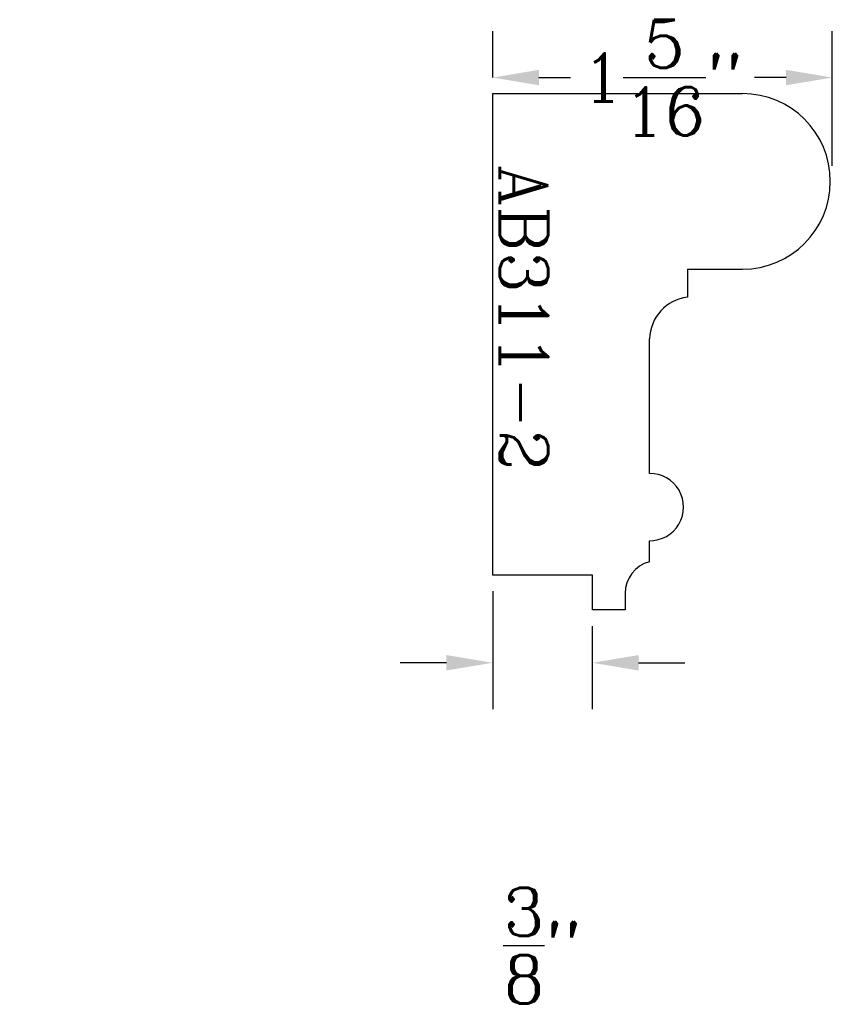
# Model space of a CAD drawing. Extents: x -1.84 to 1.32, y -1.92 to 1.91.
import ezdxf
from ezdxf.enums import TextEntityAlignment as Align

# ---------------------------------------------------------------- set-up
doc = ezdxf.new("R2010")
doc.units = 0
doc.header["$MEASUREMENT"] = 0
doc.layers.get('0').update_dxf_attribs({"linetype": 'CONTINUOUS'})
for name, color, linetype in [('DIMEN', 1, 'CONTINUOUS'), ('PROF', 7, 'CONTINUOUS'), ('TEXT', 3, 'CONTINUOUS')]:
    doc.layers.add(name, color=color, linetype=linetype)
doc.layers.get('0').off()
doc.styles.add('ROMANC', font='ROMANC', dxfattribs={"height": 0.1875})
doc.dimstyles.get("Standard").update_dxf_attribs({"dimtxt": 0.18, "dimasz": 0.18, "dimexe": 0.18, "dimexo": 0.0625, "dimgap": 0.09, "dimtad": 0, "dimtih": 1, "dimtoh": 1, "dimdec": 4, "dimzin": 0, "dimdsep": 46, "dimtxsty": 'Standard', "dimcen": 0.09, "dimadec": 0, "dimazin": 0, "dimtfac": 1, "dimtdec": 4, "dimtofl": 0, "dimtmove": 0, "dimatfit": 3, "dimfxl": 1, "dimtolj": 1, "dimtzin": 0, "dimarcsym": 0})

# ---------------------------------------------------------------- blocks, each defined once
blk = doc.blocks.new('*D2')
at = {"color": 0, "linetype": 'ByBlock'}
for p, q in [((-0.4227, 1.6238), (-1.2113, 1.6238)), ((-1.0313, 1.4438), (-1.0313, 0.8677)), ((-1.0313, -0.0685), (-1.0313, 0.5077)), ((-0.4143, -0.2485), (-1.2113, -0.2485))]:
    blk.add_line(p, q, dxfattribs=at)
for points in [[(-1.0613, 1.4438), (-1.0013, 1.4438), (-1.0313, 1.6238)], [(-1.0613, -0.0685), (-1.0013, -0.0685), (-1.0313, -0.2485)]]:
    blk.add_solid(points, dxfattribs=at)
at = {"color": 0, "linetype": 'ByBlock', "style": 'ROMANC'}
blk.add_text('1 7/8"', height=0.1875, dxfattribs=at).set_placement((-1.0313, 0.6877), align=Align.MIDDLE_CENTER)
blk = doc.blocks.new('*D4')
at = {"color": 0, "linetype": 'ByBlock'}
for p, q in [((-1.0313, -0.0685), (-1.0313, 0.1115)), ((-0.4143, -0.2485), (-1.2113, -0.2485)), ((0.3246, -0.3841), (-1.2113, -0.3841)), ((-1.0313, -0.5641), (-1.0313, -0.7441)), ((-1.0313, -0.7441), (-1.2113, -0.7441))]:
    blk.add_line(p, q, dxfattribs=at)
for points in [[(-1.0613, -0.0685), (-1.0013, -0.0685), (-1.0313, -0.2485)], [(-1.0613, -0.5641), (-1.0013, -0.5641), (-1.0313, -0.3841)]]:
    blk.add_solid(points, dxfattribs=at)
at = {"color": 0, "linetype": 'ByBlock', "style": 'ROMANC'}
blk.add_text('1/8"', height=0.1875, dxfattribs=at).set_placement((-1.587, -0.7441), align=Align.MIDDLE_CENTER)
blk = doc.blocks.new('*D8')
at = {"layer": 'DIMEN', "color": 0, "lineweight": -2}
for p, q in [((-0.0004, 1.6863), (-0.0004, 1.8663)), ((1.3203, 1.3424), (1.3203, 1.8663)), ((0.1796, 1.6863), (0.3021, 1.6863)), ((1.1403, 1.6863), (1.0178, 1.6863))]:
    blk.add_line(p, q, dxfattribs=at)
at = {"layer": 'DIMEN', "color": 0}
for points in [[(0.1796, 1.7163), (0.1796, 1.6563), (-0.0004, 1.6863)], [(1.1403, 1.7163), (1.1403, 1.6563), (1.3203, 1.6863)]]:
    blk.add_solid(points, dxfattribs=at)
at = {"layer": 'DIMEN', "color": 0, "insert": (0.6599, 1.6863), "char_height": 0.1875, "attachment_point": 5, "style": 'ROMANC'}
blk.add_mtext('\\A1;1{\\H1.000000x;\\S5/16;}"', dxfattribs=at)
blk = doc.blocks.new('*D7')
at = {"layer": 'DIMEN', "color": 0, "lineweight": -2}
for p, q in [((-0.0004, -0.311), (-0.0004, -0.77)), ((0.3871, -0.447), (0.3871, -0.77)), ((-0.1804, -0.59), (-0.3604, -0.59)), ((0.5671, -0.59), (0.7471, -0.59))]:
    blk.add_line(p, q, dxfattribs=at)
at = {"layer": 'DIMEN', "color": 0}
for points in [[(-0.1804, -0.56), (-0.1804, -0.62), (-0.0004, -0.59)], [(0.5671, -0.56), (0.5671, -0.62), (0.3871, -0.59)]]:
    blk.add_solid(points, dxfattribs=at)
at = {"layer": 'DIMEN', "color": 0, "insert": (0.1934, -1.69), "char_height": 0.1875, "attachment_point": 5, "style": 'ROMANC'}
blk.add_mtext('\\A1;{\\H1.000000x;\\S3/8;}"', dxfattribs=at)

msp = doc.modelspace()

# ---------------------------------------------------------------- linework, layer by layer
at = {"layer": 'PROF', "linetype": 'Continuous'}
for p, q in [((-0.000425, -0.248512), (-0.000425, 1.623829)), ((0.387126, -0.248512), (-0.000425, -0.248512)), ((0.387126, -0.384472), (0.387126, -0.248512)), ((0.514297, -0.384472), (0.387126, -0.384472))]:
    msp.add_line(p, q, dxfattribs=at)
at = {"layer": 'PROF'}
for p, q in [((-0.000425, 1.623829), (0.971064, 1.623829)), ((0.756828, 0.940922), (0.756828, 0.832555)), ((0.756828, 0.940922), (0.971064, 0.940922)), ((0.609606, 0.146349), (0.609606, 0.669772)), ((0.609128, -0.196862), (0.609128, -0.115143)), ((0.514693, -0.319881), (0.514297, -0.384472))]:
    msp.add_line(p, q, dxfattribs=at)
for centre, radius, start, end in [((0.971064, 1.282376), 0.341453, 270, 90), ((0.778335, 0.665138), 0.168793, 97.320507, 178.426903), ((0.611048, 0.0156), 0.130757, 269.158845, 90.631725), ((0.64256, -0.320283), 0.127868, 105.156393, 179.820065)]:
    msp.add_arc(centre, radius, start, end, dxfattribs=at)

# ---------------------------------------------------------------- texts
at = {"layer": 'TEXT', "style": 'ROMANC'}
msp.add_text('AB311-2', height=0.1875, rotation=270, dxfattribs=at).set_placement((0.027928, 1.346735))

# ---------------------------------------------------------------- dimensions: what is measured, and where the dimension line sits
at = {"layer": 'DIMEN'}
for base, p1, p2, picture, middle in [((-0.000425, 1.6863289), (1.3202802, 1.2799404), (-0.000425, 1.6238289), '*D8', (0.6599276, 1.6863289)), ((0.387126, -0.589955), (-0.000425, -0.248512), (0.387126, -0.384472), '*D7', (0.193351, -1.689955))]:
    dim = msp.add_linear_dim(base=base, p1=p1, p2=p2, dimstyle='Standard', override={"dimdec": 5, "dimlunit": 4, "dimtxsty": 'ROMANC', "dimtdec": 5, "dimtmove": 2}, dxfattribs=at)
    dim.commit()
    dim.dimension.update_dxf_attribs({"geometry": picture, "text_midpoint": middle})
for base, p1, p2, picture, middle in [((-1.031286, -0.248512), (-0.360162, 1.623829), (-0.351791, -0.248512), '*D2', (-1.031286, 0.687659)), ((-1.031286, -0.384053), (-0.351791, -0.248512), (0.387126, -0.384053), '*D4', (-1.587, -0.744053))]:
    dim = msp.add_linear_dim(base=base, p1=p1, p2=p2, angle=90, dimstyle='Standard', dxfattribs=at)
    dim.commit()
    dim.dimension.update_dxf_attribs({"geometry": picture, "text_midpoint": middle})

doc.saveas('drawing.dxf')
